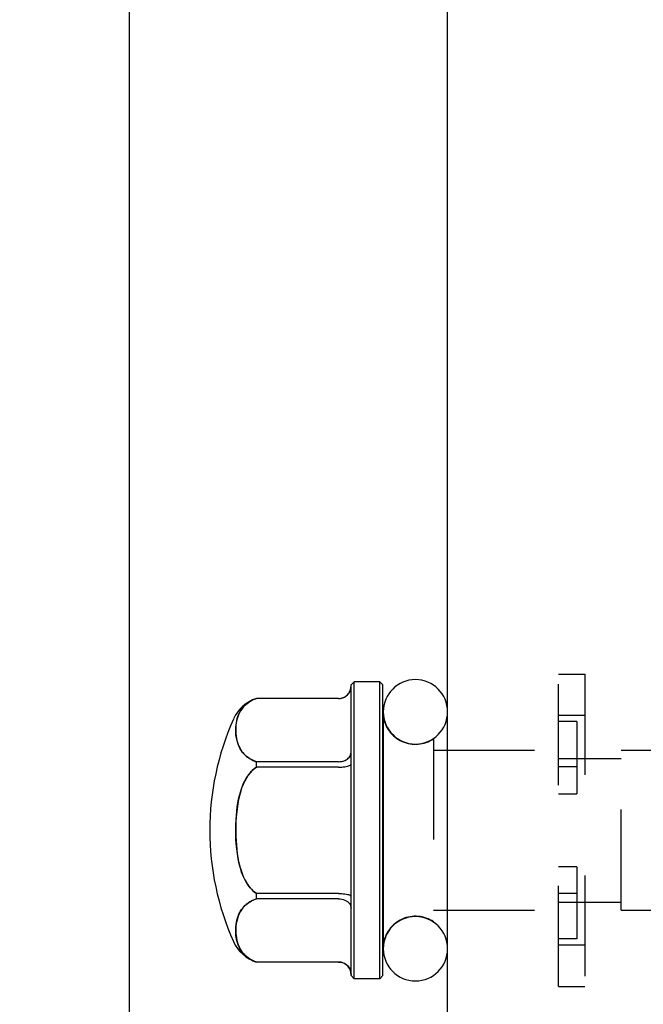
# Model space of a CAD drawing. Header units: inches. Extents: x 0 to 29.3, y 0 to 19.
# Tile 34 of 67: x 15 to 16, y 2.8 to 4.4. Entities that reach past the tile are written whole.
import ezdxf

# ---------------------------------------------------------------- set-up
doc = ezdxf.new("R2010")
doc.units = ezdxf.units.IN
doc.header["$LTSCALE"] = 1.612069
doc.header["$MEASUREMENT"] = 0
doc.linetypes.add('HIDDEN', pattern=[0.2, 0.1, -0.1])
doc.layers.get('0').update_dxf_attribs({"linetype": 'CONTINUOUS'})
for name, color, linetype in [('02___PRT_ALL_AXES', 7, 'CONTINUOUS'), ('DEFAULT_2', 8, 'HIDDEN'), ('DIMENSIONS', 7, 'CONTINUOUS')]:
    doc.layers.add(name, color=color, linetype=linetype)
doc.styles.get("Standard").update_dxf_attribs({"font": 'arial.ttf'})
doc.dimstyles.new('DIMSTYLE_1', dxfattribs={"dimtxt": 0.12931, "dimasz": 0.172414, "dimexe": 0.09, "dimexo": 0.07, "dimgap": 0.0375, "dimtad": 0, "dimtih": 1, "dimtoh": 1, "dimzin": 4, "dimdsep": 46, "dimtxsty": 'Standard', "dimblk": '_FILLED', "dimblk1": '_FILLED', "dimblk2": '_FILLED', "dimcen": 0.09, "dimazin": 1, "dimtfac": 1, "dimtofl": 0, "dimtmove": 0, "dimatfit": 3, "dimldrblk": '_FILLED', "dimfxl": 0, "dimtolj": 1, "dimtzin": 4, "dimarcsym": 0})

# ---------------------------------------------------------------- blocks, each defined once
blk = doc.blocks.new('_FILLED')
at = {"color": 0, "linetype": 'ByBlock'}
blk.add_solid([(0, 0), (-1, 0.2), (-1, -0.2)], dxfattribs=at)
blk = doc.blocks.new('*D12')
at = {"layer": 'DIMENSIONS', "color": 2, "linetype": 'Continuous'}
for p, q in [((15.7103, 8.0932), (15.0549, 8.0932)), ((15.21, 8.0932), (15.21, 4.9725)), ((15.21, 1.5932), (15.21, 4.7139)), ((15.7103, 1.5932), (15.0549, 1.5932))]:
    blk.add_line(p, q, dxfattribs=at)
at = {"layer": 'DIMENSIONS', "color": 2, "linetype": 'Continuous', "xscale": 0.1724137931, "yscale": 0.1724137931, "zscale": 0.1724137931}
for p, rotation in [((15.21, 8.0932), 90), ((15.21, 1.5932), 270)]:
    blk.add_blockref('_FILLED', p, dxfattribs=dict(at, rotation=rotation))
at = {"layer": 'DIMENSIONS', "color": 2, "linetype": 'Continuous', "insert": (15.21, 4.9079), "char_height": 0.12931, "width": 0.351397, "attachment_point": 2, "line_spacing_factor": 0.9}
blk.add_mtext('6.50', dxfattribs=at)

msp = doc.modelspace()

# ---------------------------------------------------------------- linework, layer by layer
at = {"color": 3, "linetype": 'Continuous'}
msp.add_line((15.7189, 1.7052), (15.7189, 7.9812), dxfattribs=at)
at = {"color": 7, "linetype": 'Continuous'}
for p, q in [((15.5644, 3.3257), (15.5694, 3.3307)), ((15.5644, 2.8607), (15.5644, 3.3257)), ((15.5694, 2.8557), (15.5694, 3.3307)), ((15.6104, 3.3307), (15.5694, 3.3307)), ((15.6104, 3.3307), (15.6154, 3.3257)), ((15.6104, 2.8557), (15.6104, 3.3307)), ((15.6154, 2.8607), (15.6154, 3.3257)), ((15.5444, 3.304), (15.4129, 3.304)), ((15.6159, 3.2827), (15.6159, 2.9037)), ((15.4129, 3.1943), (15.4129, 3.2029)), ((15.5444, 3.2029), (15.4129, 3.2029)), ((15.5444, 3.1943), (15.4129, 3.1943)), ((15.4129, 2.9835), (15.4129, 2.9922)), ((15.5444, 2.9922), (15.4129, 2.9922)), ((15.5444, 2.9835), (15.4129, 2.9835)), ((15.5444, 2.8825), (15.4129, 2.8825)), ((15.5644, 2.8607), (15.5694, 2.8557)), ((15.6104, 2.8557), (15.5694, 2.8557)), ((15.6104, 2.8557), (15.6154, 2.8607))]:
    msp.add_line(p, q, dxfattribs=at)
for points in [[(15.5444, 3.304), (15.5466, 3.3041), (15.5488, 3.3044), (15.5509, 3.305), (15.553, 3.3059), (15.5549, 3.3069), (15.5568, 3.3082), (15.5585, 3.3097), (15.56, 3.3113), (15.5613, 3.3131), (15.5624, 3.3151), (15.5633, 3.3172), (15.5639, 3.3193), (15.5643, 3.3215), (15.5644, 3.3238)], [(15.4129, 3.304), (15.4095, 3.3027), (15.4062, 3.3012), (15.403, 3.2995), (15.3999, 3.2975), (15.397, 3.2953), (15.3943, 3.2928), (15.3918, 3.29), (15.3895, 3.2872), (15.3876, 3.2842), (15.3859, 3.2811), (15.3844, 3.2779), (15.3832, 3.2747), (15.3822, 3.2714), (15.3814, 3.2681), (15.3808, 3.2647), (15.3803, 3.2612), (15.3801, 3.2578), (15.3799, 3.2543), (15.38, 3.2508), (15.3802, 3.2473), (15.3806, 3.2438), (15.3811, 3.2404), (15.3818, 3.237), (15.3827, 3.2338), (15.3838, 3.2306), (15.385, 3.2276), (15.3864, 3.2249), (15.3878, 3.2223), (15.3894, 3.2199), (15.3911, 3.2176), (15.3929, 3.2156), (15.3947, 3.2137), (15.3967, 3.2119), (15.3986, 3.2103), (15.4007, 3.2089), (15.4029, 3.2075), (15.4051, 3.2062), (15.4076, 3.205), (15.4101, 3.2039), (15.4129, 3.2029)], [(15.5444, 3.2029), (15.5466, 3.203), (15.5488, 3.2033), (15.5509, 3.2037), (15.553, 3.2043), (15.5549, 3.2051), (15.5568, 3.2061), (15.5585, 3.2072), (15.56, 3.2084), (15.5613, 3.2098), (15.5624, 3.2112), (15.5633, 3.2128), (15.5639, 3.2144), (15.5643, 3.2161), (15.5644, 3.2178)], [(15.5444, 3.1943), (15.547, 3.1943), (15.5495, 3.1944), (15.552, 3.1946), (15.5543, 3.1949), (15.5565, 3.1953), (15.5585, 3.1957), (15.5602, 3.1962), (15.5617, 3.1968), (15.5629, 3.1973), (15.5637, 3.198), (15.5643, 3.1986), (15.5644, 3.1993)], [(15.4129, 3.1943), (15.4094, 3.1917), (15.4061, 3.1887), (15.4029, 3.1852), (15.3998, 3.1812), (15.397, 3.1768), (15.3943, 3.1719), (15.3918, 3.1664), (15.3894, 3.1604), (15.3873, 3.1538), (15.3854, 3.1467), (15.3838, 3.139), (15.3825, 3.131), (15.3815, 3.1229), (15.3807, 3.1148), (15.3802, 3.1067), (15.38, 3.0989), (15.3799, 3.0912), (15.3801, 3.0837), (15.3804, 3.0765), (15.3809, 3.0694), (15.3816, 3.0626), (15.3824, 3.0559), (15.3834, 3.0495), (15.3846, 3.0434), (15.386, 3.0376), (15.3874, 3.0322), (15.3891, 3.0271), (15.3908, 3.0224), (15.3926, 3.0181), (15.3945, 3.0141), (15.3965, 3.0105), (15.3985, 3.0072), (15.4006, 3.0042), (15.4028, 3.0014), (15.4051, 2.9988), (15.4075, 2.9964), (15.4101, 2.9942), (15.4129, 2.9922)], [(15.4129, 2.9835), (15.4093, 2.9822), (15.406, 2.9807), (15.4027, 2.9789), (15.3996, 2.9768), (15.3967, 2.9745), (15.394, 2.972), (15.3914, 2.9692), (15.3892, 2.9662), (15.3871, 2.9629), (15.3853, 2.9594), (15.3837, 2.9557), (15.3825, 2.9518), (15.3815, 2.9478), (15.3807, 2.9438), (15.3802, 2.9398), (15.38, 2.9359), (15.3799, 2.932), (15.3801, 2.9283), (15.3804, 2.9247), (15.3809, 2.9212), (15.3815, 2.9178), (15.3824, 2.9145), (15.3833, 2.9114), (15.3845, 2.9085), (15.3857, 2.9057), (15.3872, 2.903), (15.3887, 2.9005), (15.3904, 2.8981), (15.3923, 2.8959), (15.3942, 2.8938), (15.3962, 2.8919), (15.3983, 2.8902), (15.4005, 2.8886), (15.4027, 2.8872), (15.405, 2.8858), (15.4074, 2.8846), (15.4101, 2.8835), (15.4129, 2.8825)], [(15.5444, 2.9922), (15.547, 2.9922), (15.5495, 2.992), (15.552, 2.9918), (15.5543, 2.9915), (15.5565, 2.9912), (15.5585, 2.9907), (15.5602, 2.9903), (15.5617, 2.9897), (15.5629, 2.9891), (15.5637, 2.9885), (15.5643, 2.9879), (15.5644, 2.9872)], [(15.5444, 2.9835), (15.547, 2.9834), (15.5495, 2.9831), (15.552, 2.9825), (15.5543, 2.9816), (15.5565, 2.9806), (15.5585, 2.9793), (15.5602, 2.9778), (15.5617, 2.9762), (15.5629, 2.9745), (15.5637, 2.9726), (15.5643, 2.9707), (15.5644, 2.9687)], [(15.5444, 2.8825), (15.547, 2.8823), (15.5495, 2.8819), (15.552, 2.881), (15.5543, 2.8799), (15.5565, 2.8785), (15.5585, 2.8768), (15.5602, 2.8749), (15.5617, 2.8727), (15.5629, 2.8704), (15.5637, 2.8679), (15.5643, 2.8653), (15.5644, 2.8627)]]:
    msp.add_lwpolyline(points, dxfattribs=at)
for centre, radius, start, end in [((15.6674, 3.2827), 0.0515, 0, 180), ((15.4311, 3.2469), 0.06, 107.6595, 156.021), ((15.4311, 2.9396), 0.06, 203.979, 252.3405), ((15.6674, 2.9037), 0.0515, 180, 360)]:
    msp.add_arc(centre, radius, start, end, dxfattribs=at)
at = {"layer": '02___PRT_ALL_AXES', "color": 8, "linetype": 'HIDDEN'}
for p, q in [((15.6154, 3.2827), (15.6154, 2.9037)), ((15.6964, 3.2396), (15.6964, 2.9469)), ((15.6964, 3.2212), (15.8964, 3.2212)), ((15.9964, 3.2212), (16.3744, 3.2212)), ((15.6964, 2.9652), (15.8964, 2.9652)), ((15.9964, 2.9652), (16.3744, 2.9652))]:
    msp.add_line(p, q, dxfattribs=at)
at = {"layer": '02___PRT_ALL_AXES', "color": 7, "linetype": 'Continuous'}
for centre, radius, start, end in [((15.6674, 3.2827), 0.052, 180, 187.602), ((15.7764, 3.0932), 0.438, 156.021, 203.979), ((15.6674, 2.9037), 0.052, 172.398, 180)]:
    msp.add_arc(centre, radius, start, end, dxfattribs=at)
at = {"layer": '02___PRT_ALL_AXES', "color": 8, "linetype": 'HIDDEN'}
for centre, start, end in [((15.6674, 3.2827), 187.602, 303.8964), ((15.6674, 2.9037), 56.1036, 172.398)]:
    msp.add_arc(centre, 0.052, start, end, dxfattribs=at)
at = {"layer": 'DEFAULT_2', "color": 8, "linetype": 'HIDDEN'}
for p, q in [((15.8964, 2.8432), (15.8964, 3.3432)), ((15.8964, 3.3432), (15.9384, 3.3432)), ((15.9384, 3.3432), (15.9384, 2.8432)), ((15.4129, 3.304), (15.4129, 3.304)), ((15.5444, 3.304), (15.4129, 3.304)), ((15.9384, 3.2767), (15.8964, 3.2767)), ((15.9258, 3.2672), (15.8964, 3.2672)), ((15.9258, 3.2672), (15.9258, 3.1517)), ((15.9964, 2.9652), (15.9964, 3.2212)), ((15.8964, 3.2082), (15.9964, 3.2082)), ((15.9258, 3.1946), (15.8964, 3.1946)), ((15.8964, 3.1517), (15.9258, 3.1517)), ((15.9258, 3.0347), (15.8964, 3.0347)), ((15.9258, 3.0347), (15.9258, 2.9193)), ((15.9258, 2.9919), (15.8964, 2.9919)), ((15.8964, 2.9782), (15.9964, 2.9782)), ((15.9258, 2.9193), (15.8964, 2.9193)), ((15.9384, 2.9097), (15.8964, 2.9097)), ((15.4129, 2.8825), (15.4129, 2.8824)), ((15.5444, 2.8824), (15.4129, 2.8824)), ((15.8964, 2.8432), (15.9384, 2.8432))]:
    msp.add_line(p, q, dxfattribs=at)
for points in [[(15.5444, 3.304), (15.547, 3.3041), (15.5495, 3.3046), (15.552, 3.3054), (15.5543, 3.3065), (15.5565, 3.308), (15.5585, 3.3097), (15.5602, 3.3116), (15.5617, 3.3138), (15.5629, 3.3161), (15.5637, 3.3186), (15.5643, 3.3212), (15.5644, 3.3238)], [(15.4129, 3.2029), (15.4093, 3.2042), (15.406, 3.2058), (15.4027, 3.2076), (15.3996, 3.2096), (15.3967, 3.2119), (15.394, 3.2145), (15.3914, 3.2172), (15.3892, 3.2202), (15.3871, 3.2235), (15.3853, 3.227), (15.3837, 3.2308), (15.3825, 3.2347), (15.3815, 3.2387), (15.3807, 3.2427), (15.3802, 3.2467), (15.38, 3.2506), (15.3799, 3.2544), (15.3801, 3.2582), (15.3804, 3.2618), (15.3809, 3.2653), (15.3815, 3.2687), (15.3824, 3.2719), (15.3833, 3.275), (15.3845, 3.278), (15.3857, 3.2808), (15.3872, 3.2835), (15.3887, 3.286), (15.3904, 3.2884), (15.3923, 3.2906), (15.3942, 3.2927), (15.3962, 3.2946), (15.3983, 3.2963), (15.4005, 3.2979), (15.4027, 3.2993), (15.405, 3.3006), (15.4074, 3.3018), (15.4101, 3.3029), (15.4129, 3.304)], [(15.5444, 3.2029), (15.547, 3.2031), (15.5495, 3.2034), (15.552, 3.204), (15.5543, 3.2048), (15.5565, 3.2059), (15.5585, 3.2072), (15.5602, 3.2086), (15.5617, 3.2102), (15.5629, 3.212), (15.5637, 3.2139), (15.5643, 3.2158), (15.5644, 3.2178)], [(15.4129, 2.9922), (15.4094, 2.9948), (15.4061, 2.9978), (15.4029, 3.0013), (15.3998, 3.0053), (15.397, 3.0097), (15.3943, 3.0146), (15.3918, 3.02), (15.3894, 3.026), (15.3873, 3.0327), (15.3854, 3.0398), (15.3838, 3.0475), (15.3825, 3.0555), (15.3815, 3.0636), (15.3807, 3.0717), (15.3802, 3.0797), (15.38, 3.0876), (15.3799, 3.0953), (15.3801, 3.1027), (15.3804, 3.11), (15.3809, 3.1171), (15.3816, 3.1239), (15.3824, 3.1305), (15.3834, 3.1369), (15.3846, 3.1431), (15.386, 3.1488), (15.3874, 3.1543), (15.3891, 3.1593), (15.3908, 3.164), (15.3926, 3.1684), (15.3945, 3.1723), (15.3965, 3.176), (15.3985, 3.1793), (15.4006, 3.1823), (15.4028, 3.1851), (15.4051, 3.1877), (15.4075, 3.1901), (15.4101, 3.1923), (15.4129, 3.1943)], [(15.4129, 2.8825), (15.4095, 2.8837), (15.4062, 2.8852), (15.403, 2.887), (15.3999, 2.889), (15.397, 2.8912), (15.3943, 2.8937), (15.3918, 2.8964), (15.3895, 2.8993), (15.3876, 2.9023), (15.3859, 2.9054), (15.3844, 2.9086), (15.3832, 2.9118), (15.3822, 2.9151), (15.3814, 2.9184), (15.3808, 2.9218), (15.3803, 2.9252), (15.3801, 2.9287), (15.3799, 2.9322), (15.38, 2.9357), (15.3802, 2.9392), (15.3806, 2.9426), (15.3811, 2.9461), (15.3818, 2.9494), (15.3827, 2.9527), (15.3838, 2.9558), (15.385, 2.9588), (15.3864, 2.9616), (15.3878, 2.9642), (15.3894, 2.9666), (15.3911, 2.9688), (15.3929, 2.9709), (15.3947, 2.9728), (15.3967, 2.9745), (15.3986, 2.9761), (15.4007, 2.9776), (15.4029, 2.979), (15.4051, 2.9803), (15.4076, 2.9814), (15.4101, 2.9825), (15.4129, 2.9835)]]:
    msp.add_lwpolyline(points, dxfattribs=at)
for centre, radius, start, end in [((15.5444, 3.324), 0.02, 270, 360), ((15.6674, 3.2827), 0.0515, 180, 360), ((15.6674, 2.9037), 0.0515, 0, 180), ((15.5444, 2.8624), 0.02, 0, 90)]:
    msp.add_arc(centre, radius, start, end, dxfattribs=at)

# ---------------------------------------------------------------- dimensions: what is measured, and where the dimension line sits
at = {"layer": 'DIMENSIONS', "color": 2, "linetype": 'Continuous'}
dim = msp.add_linear_dim(base=(15.21, 1.5932), p1=(15.7803, 8.0932), p2=(15.7803, 1.5932), angle=270, dimstyle='DIMSTYLE_1', dxfattribs=at)
dim.commit()
dim.dimension.update_dxf_attribs({"geometry": '*D12', "text_midpoint": (15.2091, 4.8425), "dimtype": 160})

doc.saveas('drawing.dxf')
